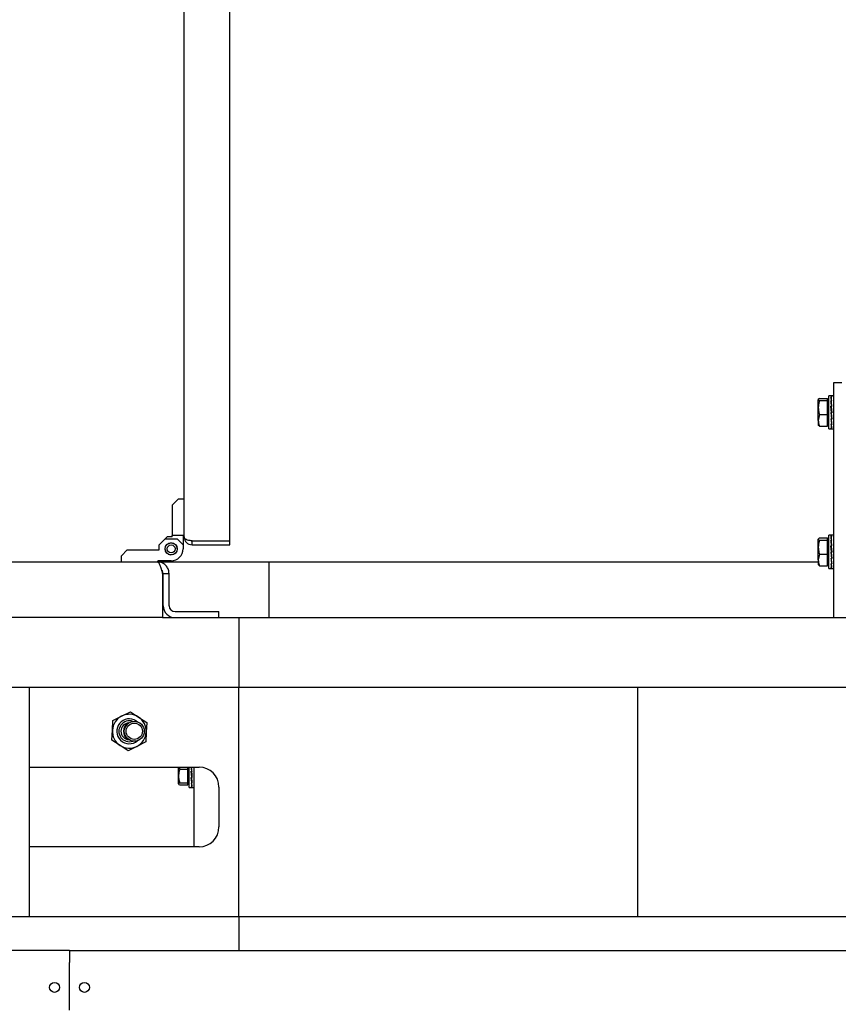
# Model space of a CAD drawing. Extents: x -72 to 51457, y 0 to 26838.
# Tile 135 of 203: x 9710 to 10121, y 9331 to 9825. Entities that reach past the tile are written whole.
import ezdxf
from ezdxf.enums import TextEntityAlignment as Align

# ---------------------------------------------------------------- set-up
doc = ezdxf.new("R2010")
doc.units = 0
doc.header["$LTSCALE"] = 12
for name, pattern in [('LDM', [0]), ('LEA', [0]), ('LFUN', [0]), ('SOLID_THIN', [0])]:
    doc.linetypes.add(name, pattern=pattern)
doc.layers.get('0').update_dxf_attribs({"linetype": 'CONTINUOUS'})
doc.layers.add('4', color=7, linetype='CONTINUOUS')
doc.styles.get("Standard").update_dxf_attribs({"font": 'medtext', "width": 0.75})
doc.styles.add('TDM', font='TXT', dxfattribs={"width": 0.675})
doc.dimstyles.new('MEDDIM1642', dxfattribs={"dimscale": 20, "dimtxt": 6, "dimasz": 3.5, "dimexe": 2.5, "dimexo": 2.5, "dimgap": 1.665, "dimtad": 1, "dimdec": 4, "dimrnd": 1, "dimzin": 12, "dimdsep": 46, "dimtxsty": 'Standard', "dimblk": 'MEDFUNV_7', "dimcen": 30, "dimclrd": 7, "dimclre": 7, "dimclrt": 7, "dimadec": 0, "dimazin": 0, "dimtfac": 0.7, "dimtdec": 4, "dimtmove": 0, "dimatfit": 3, "dimldrblk": 'MEDFUNV_7', "dimfxl": 0, "dimtolj": 1, "dimtzin": 0, "dimarcsym": 0})
doc.dimstyles.new('MEDDIM8157', dxfattribs={"dimscale": 20, "dimtxt": 6, "dimasz": 3.5, "dimexe": 2.5, "dimexo": 2.5, "dimgap": 1.665, "dimtad": 1, "dimdec": 4, "dimrnd": 1, "dimzin": 12, "dimdsep": 46, "dimtxsty": 'Standard', "dimblk": 'MEDFUNV_7', "dimcen": 30, "dimclrd": 7, "dimclre": 7, "dimclrt": 7, "dimadec": 0, "dimazin": 0, "dimtfac": 0.7, "dimtdec": 4, "dimtmove": 0, "dimatfit": 3, "dimldrblk": 'MEDFUNV_7', "dimfxl": 0, "dimtolj": 1, "dimtzin": 0, "dimarcsym": 0})

# ---------------------------------------------------------------- blocks, each defined once
blk = doc.blocks.new('MEDFUNV_6')
at = {"color": 0, "linetype": 'LFUN', "lineweight": -2}
for points in [[(1, 0.1333), (0, 0), (1, -0.1333), (1, 0.1333)], [(1, 0.1111), (0.1667, 0), (1, -0.1111)], [(1, 0.0889), (0.3333, 0), (1, -0.0889)], [(1, 0.0667), (0.5, 0), (1, -0.0667)], [(1, 0.0444), (0.6667, 0), (1, -0.0444)], [(1, 0.0222), (0.8333, 0), (1, -0.0222)]]:
    blk.add_lwpolyline(points, dxfattribs=at)
blk = doc.blocks.new('MEDFUNV_7')
at = {"color": 0, "linetype": 'LFUN', "lineweight": -2}
for points in [[(-1, 0.1333), (0, 0), (-1, -0.1333), (-1, 0.1333)], [(-1, 0.1111), (-0.1667, 0), (-1, -0.1111)], [(-1, 0.0889), (-0.3333, 0), (-1, -0.0889)], [(-1, 0.0667), (-0.5, 0), (-1, -0.0667)], [(-1, 0.0444), (-0.6667, 0), (-1, -0.0444)], [(-1, 0.0222), (-0.8333, 0), (-1, -0.0222)]]:
    blk.add_lwpolyline(points, dxfattribs=at)
blk = doc.blocks.new('MEDCLUMP_DIM_1643_')
at = {"layer": '4', "color": 7, "linetype": 'LEA', "lineweight": 25}
for p, q in [((5834.76, 9566.68), (5834.76, 10860.26)), ((10834.76, 9478.68), (10834.76, 10860.26))]:
    blk.add_line(p, q, dxfattribs=at)
at = {"layer": '4', "color": 7, "linetype": 'LDM', "lineweight": 25}
blk.add_line((5834.76, 10810.26), (10834.76, 10810.26), dxfattribs=at)
at = {"layer": '4', "color": 7, "linetype": 'LDM', "lineweight": 25, "xscale": 70, "yscale": 70, "zscale": 70}
for name, p in [('MEDFUNV_6', (5834.76, 10810.26)), ('MEDFUNV_7', (10834.76, 10810.26))]:
    blk.add_blockref(name, p, dxfattribs=at)
at = {"layer": '4', "color": 7, "lineweight": 25, "style": 'TDM', "width": 0.781579}
blk.add_text('5000', height=120, dxfattribs=at).set_placement((8186.26, 10810.26), align=Align.BOTTOM_LEFT)
blk = doc.blocks.new('*D70')
at = {"lineweight": 0}
blk.add_blockref('MEDCLUMP_DIM_1643_', (0, 0), dxfattribs=at)
blk = doc.blocks.new('MEDCLUMP_DIM_8158_')
at = {"layer": '4', "color": 7, "linetype": 'LEA', "lineweight": 25}
for p, q in [((5834.76, 10690.47), (5834.76, 11104.98)), ((11834.76, 9566.34), (11834.76, 11104.98))]:
    blk.add_line(p, q, dxfattribs=at)
at = {"layer": '4', "color": 7, "linetype": 'LDM', "lineweight": 25}
blk.add_line((5834.76, 11054.98), (11834.76, 11054.98), dxfattribs=at)
at = {"layer": '4', "color": 7, "linetype": 'LDM', "lineweight": 25, "xscale": 70, "yscale": 70, "zscale": 70}
for name, p in [('MEDFUNV_6', (5834.76, 11054.98)), ('MEDFUNV_7', (11834.76, 11054.98))]:
    blk.add_blockref(name, p, dxfattribs=at)
at = {"layer": '4', "color": 7, "lineweight": 25, "style": 'TDM'}
for s, width, p in [('( Option Aquaclean)', 0.748515, (8267.25, 11054.98)), ('6000', 0.781579, (7890.26, 11054.98))]:
    blk.add_text(s, height=120, dxfattribs=dict(at, width=width)).set_placement(p, align=Align.BOTTOM_LEFT)
blk = doc.blocks.new('*D16')
at = {"lineweight": 0}
blk.add_blockref('MEDCLUMP_DIM_8158_', (0, 0), dxfattribs=at)
blk = doc.blocks.new('Vela_Drauf')
at = {"color": 7, "linetype": 'SOLID_THIN', "lineweight": 25}
for p, q in [((10118.26, 9642.68), (10122.26, 9642.68)), ((10118.26, 9641.58), (10118.26, 9642.68)), ((10118.26, 9524.68), (10118.26, 9641.58)), ((10111.04, 9634.67), (10110.46, 9634.11)), ((10110.46, 9630.05), (10110.46, 9634.11)), ((10111.04, 9634.67), (10115.16, 9634.67)), ((10111.04, 9633.55), (10115.16, 9633.55)), ((10115.16, 9633.55), (10115.16, 9634.67)), ((10115.16, 9626.56), (10115.16, 9633.55)), ((10115.76, 9633.5), (10115.16, 9633.5)), ((10117.09, 9635.98), (10115.76, 9635.98)), ((10115.76, 9619.38), (10115.76, 9635.98)), ((10116.82, 9635.98), (10117.01, 9635.98)), ((10116.82, 9635.29), (10117.01, 9635.29)), ((10116.82, 9633.44), (10117.01, 9633.44)), ((10116.91, 9633.09), (10116.86, 9633.09)), ((10116.92, 9634.83), (10116.9, 9634.83)), ((10117.19, 9635.98), (10116.91, 9635.98)), ((10116.91, 9635.98), (10116.91, 9635.89)), ((10117.19, 9635.25), (10116.91, 9635.25)), ((10116.91, 9635.25), (10116.92, 9634.78)), ((10117.19, 9633.37), (10116.91, 9633.37)), ((10116.91, 9633.37), (10116.92, 9633.02)), ((10117.13, 9633.37), (10116.92, 9634.78)), ((10116.92, 9633.02), (10117.16, 9630.63)), ((10117.01, 9635.98), (10117.1, 9635.98)), ((10117.01, 9635.98), (10117.01, 9635.98)), ((10117.01, 9635.29), (10117.1, 9635.29)), ((10117.01, 9635.29), (10117.01, 9635.25)), ((10117.01, 9633.44), (10117.1, 9633.44)), ((10117.01, 9633.37), (10117.01, 9633.44)), ((10117.1, 9635.98), (10117.1, 9635.98)), ((10117.1, 9635.29), (10117.1, 9635.25)), ((10117.1, 9633.37), (10117.1, 9633.44)), ((10118.26, 9635.98), (10117.17, 9635.98)), ((10110.46, 9623.63), (10110.46, 9630.05)), ((10116.82, 9630.71), (10117.01, 9630.71)), ((10116.91, 9630.53), (10116.83, 9630.53)), ((10117.19, 9630.63), (10116.91, 9630.63)), ((10116.91, 9630.63), (10116.92, 9630.44)), ((10116.92, 9630.44), (10117.18, 9627.45)), ((10117.01, 9630.71), (10117.1, 9630.71)), ((10117.01, 9630.63), (10117.01, 9630.71)), ((10117.1, 9630.71), (10117.1, 9630.63)), ((10111.04, 9626.56), (10110.46, 9623.63)), ((10110.46, 9623.63), (10110.46, 9621.18)), ((10111.04, 9626.56), (10115.16, 9626.56)), ((10115.16, 9620.69), (10115.16, 9626.56)), ((10116.82, 9627.52), (10117.01, 9627.52)), ((10116.82, 9624.36), (10117.01, 9624.36)), ((10116.83, 9627.52), (10117.09, 9624.57)), ((10116.85, 9624.36), (10117.09, 9622.09)), ((10116.91, 9627.44), (10116.92, 9627.45)), ((10117.19, 9627.44), (10116.91, 9627.44)), ((10116.91, 9624.28), (10116.91, 9624.36)), ((10117.19, 9624.28), (10116.91, 9624.28)), ((10117.01, 9627.45), (10116.92, 9627.45)), ((10117.01, 9627.53), (10117.1, 9627.53)), ((10117.01, 9627.45), (10117.01, 9627.53)), ((10117.01, 9627.45), (10117.18, 9627.45)), ((10117.01, 9624.36), (10117.1, 9624.36)), ((10117.1, 9624.36), (10117.09, 9624.57)), ((10117.09, 9624.49), (10117.17, 9624.49)), ((10117.19, 9627.44), (10117.18, 9627.45)), ((10111.04, 9620.69), (10110.46, 9621.26)), ((10111.04, 9620.69), (10115.16, 9620.69)), ((10115.16, 9621.87), (10115.76, 9621.87)), ((10115.76, 9619.38), (10117.09, 9619.38)), ((10116.82, 9621.7), (10117.01, 9621.7)), ((10116.82, 9619.96), (10117.01, 9619.96)), ((10116.88, 9621.7), (10116.96, 9621.27)), ((10116.91, 9621.64), (10116.91, 9621.7)), ((10117.19, 9621.64), (10116.91, 9621.64)), ((10116.91, 9619.92), (10116.91, 9619.96)), ((10117.19, 9619.92), (10116.91, 9619.92)), ((10117.01, 9621.7), (10117.1, 9621.7)), ((10117.01, 9619.96), (10117.1, 9619.96)), ((10117.1, 9621.7), (10117.09, 9622.09)), ((10117.09, 9622.02), (10117.15, 9622.02)), ((10117.1, 9619.96), (10117.09, 9620.4)), ((10117.1, 9619.38), (10117.1, 9619.42)), ((10117.15, 9619.39), (10117.1, 9619.39)), ((10117.17, 9619.38), (10118.26, 9619.38)), ((10111.04, 9564.67), (10110.46, 9564.11)), ((10110.46, 9560.05), (10110.46, 9564.11)), ((10111.04, 9564.67), (10115.16, 9564.67)), ((10115.16, 9563.55), (10115.16, 9564.67)), ((10117.09, 9565.98), (10115.76, 9565.98)), ((10115.76, 9549.38), (10115.76, 9565.98)), ((10116.82, 9565.98), (10117.01, 9565.98)), ((10116.82, 9565.29), (10117.01, 9565.29)), ((10116.92, 9564.83), (10116.9, 9564.83)), ((10117.19, 9565.98), (10116.91, 9565.98)), ((10116.91, 9565.98), (10116.91, 9565.89)), ((10117.19, 9565.25), (10116.91, 9565.25)), ((10116.91, 9565.25), (10116.92, 9564.78)), ((10117.13, 9563.37), (10116.92, 9564.78)), ((10117.01, 9565.98), (10117.1, 9565.98)), ((10117.01, 9565.98), (10117.01, 9565.98)), ((10117.01, 9565.29), (10117.1, 9565.29)), ((10117.01, 9565.29), (10117.01, 9565.25)), ((10117.1, 9565.98), (10117.1, 9565.98)), ((10117.1, 9565.29), (10117.1, 9565.25)), ((10118.26, 9565.98), (10117.17, 9565.98)), ((10110.46, 9553.63), (10110.46, 9560.05)), ((10111.04, 9563.55), (10115.16, 9563.55)), ((10115.16, 9556.56), (10115.16, 9563.55)), ((10115.76, 9563.5), (10115.16, 9563.5)), ((10116.82, 9563.44), (10117.01, 9563.44)), ((10116.82, 9560.71), (10117.01, 9560.71)), ((10116.91, 9560.53), (10116.83, 9560.53)), ((10116.91, 9563.09), (10116.86, 9563.09)), ((10117.19, 9563.37), (10116.91, 9563.37)), ((10116.91, 9563.37), (10116.92, 9563.02)), ((10117.19, 9560.63), (10116.91, 9560.63)), ((10116.91, 9560.63), (10116.92, 9560.44)), ((10116.92, 9563.02), (10117.16, 9560.63)), ((10116.92, 9560.44), (10117.18, 9557.45)), ((10117.01, 9563.44), (10117.1, 9563.44)), ((10117.01, 9563.37), (10117.01, 9563.44)), ((10117.01, 9560.71), (10117.1, 9560.71)), ((10117.01, 9560.63), (10117.01, 9560.71)), ((10117.1, 9563.37), (10117.1, 9563.44)), ((10117.1, 9560.71), (10117.1, 9560.63)), ((10111.04, 9556.56), (10110.46, 9553.63)), ((10111.04, 9556.56), (10115.16, 9556.56)), ((10115.16, 9550.69), (10115.16, 9556.56)), ((10116.82, 9557.52), (10117.01, 9557.52)), ((10116.82, 9554.36), (10117.01, 9554.36)), ((10116.83, 9557.52), (10117.09, 9554.57)), ((10116.85, 9554.36), (10117.09, 9552.09)), ((10116.91, 9557.44), (10116.92, 9557.45)), ((10117.19, 9557.44), (10116.91, 9557.44)), ((10116.91, 9554.28), (10116.91, 9554.36)), ((10117.19, 9554.28), (10116.91, 9554.28)), ((10117.01, 9557.45), (10116.92, 9557.45)), ((10117.01, 9557.53), (10117.1, 9557.53)), ((10117.01, 9557.45), (10117.01, 9557.53)), ((10117.01, 9557.45), (10117.18, 9557.45)), ((10117.01, 9554.36), (10117.1, 9554.36)), ((10117.1, 9554.36), (10117.09, 9554.57)), ((10117.09, 9554.49), (10117.17, 9554.49)), ((10117.19, 9557.44), (10117.18, 9557.45)), ((9690.76, 9552.68), (9778.76, 9552.68)), ((9778.76, 9552.68), (9834.76, 9552.68)), ((9834.76, 9552.68), (9834.76, 9545.78)), ((9834.76, 9552.68), (10110.46, 9552.68)), ((10110.46, 9553.63), (10110.46, 9551.18)), ((10111.04, 9550.69), (10110.46, 9551.26)), ((10111.04, 9550.69), (10115.16, 9550.69)), ((10115.16, 9551.87), (10115.76, 9551.87)), ((10115.76, 9549.38), (10117.09, 9549.38)), ((10116.82, 9551.7), (10117.01, 9551.7)), ((10116.82, 9549.96), (10117.01, 9549.96)), ((10116.88, 9551.7), (10116.96, 9551.27)), ((10116.91, 9551.64), (10116.91, 9551.7)), ((10117.19, 9551.64), (10116.91, 9551.64)), ((10116.91, 9549.92), (10116.91, 9549.96)), ((10117.19, 9549.92), (10116.91, 9549.92)), ((10117.01, 9551.7), (10117.1, 9551.7)), ((10117.01, 9549.96), (10117.1, 9549.96)), ((10117.1, 9551.7), (10117.09, 9552.09)), ((10117.09, 9552.02), (10117.15, 9552.02)), ((10117.1, 9549.96), (10117.09, 9550.4)), ((10117.1, 9549.38), (10117.1, 9549.42)), ((10117.15, 9549.39), (10117.1, 9549.39)), ((10117.17, 9549.38), (10118.26, 9549.38)), ((9781.46, 9546.68), (9781.46, 9524.68)), ((9781.76, 9530.68), (9781.76, 9546.68)), ((9784.76, 9546.68), (9781.76, 9546.68)), ((9784.76, 9530.68), (9784.76, 9546.68)), ((9834.76, 9545.78), (9834.76, 9524.68)), ((9781.46, 9524.68), (9688.06, 9524.68)), ((9781.46, 9524.68), (9787.76, 9524.68)), ((9787.76, 9527.68), (9809.76, 9527.68)), ((9787.76, 9524.68), (9809.76, 9524.68)), ((9809.76, 9524.68), (9809.76, 9527.68)), ((9809.76, 9524.68), (9819.76, 9524.68)), ((9819.76, 9524.68), (9819.76, 9518.68)), ((9819.76, 9524.68), (10709.76, 9524.68)), ((9819.76, 9518.68), (9819.76, 9489.68)), ((9819.76, 9489.68), (8769.76, 9489.68)), ((9714.76, 9374.68), (9714.76, 9489.68)), ((9819.76, 9374.68), (9819.76, 9489.68)), ((10771.76, 9489.68), (9819.76, 9489.68)), ((10019.76, 9489.68), (10019.76, 9374.68)), ((9756.54, 9473.05), (9760.92, 9475.27)), ((9760.92, 9475.27), (9765.3, 9477.48)), ((9765.3, 9477.48), (9769.41, 9474.8)), ((9769.41, 9474.8), (9773.52, 9472.11)), ((9756.27, 9468.15), (9756.54, 9473.05)), ((9768.18, 9472.91), (9768.82, 9472.43)), ((9773.52, 9472.11), (9773.24, 9467.21)), ((9756, 9463.25), (9756.27, 9468.15)), ((9773.24, 9467.21), (9772.97, 9462.31)), ((9760.11, 9460.57), (9756, 9463.25)), ((9764.21, 9457.88), (9760.11, 9460.57)), ((9768.59, 9460.1), (9764.21, 9457.88)), ((9772.97, 9462.31), (9768.59, 9460.1)), ((9714.76, 9449.68), (9799.76, 9449.68)), ((9789.46, 9445.2), (9789.46, 9449.68)), ((9789.46, 9441.24), (9789.46, 9445.2)), ((9789.83, 9449.68), (9790.04, 9448.67)), ((9790.04, 9448.67), (9794.16, 9448.67)), ((9794.16, 9448.67), (9794.16, 9449.68)), ((9794.16, 9441.73), (9794.16, 9448.67)), ((9794.76, 9439.38), (9794.76, 9449.68)), ((9795.82, 9447.65), (9796.11, 9447.65)), ((9796.1, 9444.68), (9795.83, 9447.65)), ((9795.92, 9447.57), (9796.01, 9447.57)), ((9795.92, 9447.56), (9795.92, 9447.57)), ((9796.01, 9447.56), (9795.92, 9447.56)), ((9796.19, 9447.57), (9796, 9449.68)), ((9796.01, 9447.65), (9796.01, 9447.57)), ((9796.01, 9447.57), (9796.19, 9447.57)), ((9796.01, 9447.57), (9796.01, 9447.56)), ((9796.2, 9447.56), (9796.01, 9447.56)), ((9796.19, 9447.57), (9796.2, 9447.56)), ((9797.26, 9409.68), (9797.26, 9449.68)), ((9790.04, 9441.73), (9789.46, 9441.24)), ((9790.04, 9441.73), (9794.16, 9441.73)), ((9790.04, 9440.75), (9794.16, 9440.75)), ((9794.16, 9441.87), (9794.76, 9441.87)), ((9794.16, 9440.75), (9794.16, 9441.73)), ((9795.82, 9444.48), (9796.11, 9444.48)), ((9795.82, 9441.79), (9796.11, 9441.79)), ((9796.1, 9442.16), (9795.85, 9444.48)), ((9795.89, 9441.79), (9795.99, 9441.2)), ((9795.92, 9444.4), (9795.92, 9444.48)), ((9796.01, 9444.4), (9795.92, 9444.4)), ((9795.92, 9441.79), (9795.92, 9441.73)), ((9796.01, 9441.73), (9795.92, 9441.73)), ((9796.01, 9444.48), (9796.01, 9444.4)), ((9796.2, 9444.4), (9796.01, 9444.4)), ((9796.01, 9441.79), (9796.01, 9441.73)), ((9796.2, 9441.73), (9796.01, 9441.73)), ((9796.11, 9444.48), (9796.1, 9444.68)), ((9796.1, 9444.6), (9796.18, 9444.6)), ((9796.11, 9441.79), (9796.1, 9442.16)), ((9796.1, 9442.09), (9796.16, 9442.09)), ((9796.11, 9440), (9796.1, 9440.47)), ((9796.1, 9440.44), (9796.1, 9440.44)), ((9794.76, 9439.38), (9796.1, 9439.38)), ((9795.82, 9440), (9796.11, 9440)), ((9795.92, 9439.97), (9795.92, 9440)), ((9796.01, 9439.97), (9795.92, 9439.97)), ((9796.01, 9439.97), (9796.01, 9440)), ((9796.2, 9439.97), (9796.01, 9439.97)), ((9796.11, 9439.38), (9796.11, 9439.44)), ((9796.18, 9439.38), (9796.11, 9439.38)), ((9796.19, 9439.38), (9797.26, 9439.38)), ((9809.76, 9439.68), (9809.76, 9419.68)), ((9799.76, 9409.68), (9714.76, 9409.68)), ((8769.76, 9374.68), (9819.76, 9374.68)), ((9819.76, 9374.68), (9819.76, 9357.68)), ((9819.76, 9374.68), (10656.76, 9374.68)), ((9734.76, 9357.68), (8684.76, 9357.68)), ((9734.76, 9357.68), (9734.76, 9351.68)), ((9734.76, 9357.68), (10639.76, 9357.68)), ((9734.76, 9333.68), (9734.76, 9351.68)), ((9734.76, 9327.68), (9734.76, 9333.68))]:
    blk.add_line(p, q, dxfattribs=at)
for points in [[(10117.19, 9635.98), (10117.18, 9635.98), (10117.17, 9635.98)], [(10117.1, 9627.53), (10116.96, 9629.15), (10116.82, 9630.71)], [(10117.19, 9627.44), (10117.05, 9629.06), (10116.91, 9630.63)], [(10116.82, 9627.52), (10116.96, 9625.91), (10117.1, 9624.36)], [(10116.91, 9627.44), (10117.05, 9625.82), (10117.19, 9624.28)], [(10117.19, 9565.98), (10117.18, 9565.98), (10117.17, 9565.98)], [(10117.1, 9557.53), (10116.96, 9559.15), (10116.82, 9560.71)], [(10117.19, 9557.44), (10117.05, 9559.06), (10116.91, 9560.63)], [(10116.82, 9557.52), (10116.96, 9555.91), (10117.1, 9554.36)], [(10116.91, 9557.44), (10117.05, 9555.82), (10117.19, 9554.28)], [(9795.82, 9447.65), (9795.97, 9446.03), (9796.11, 9444.48)], [(9795.92, 9447.56), (9796.06, 9445.95), (9796.2, 9444.4)], [(9796.11, 9447.65), (9796.02, 9448.68), (9795.93, 9449.68)], [(9796.2, 9447.56), (9796.11, 9448.63), (9796.01, 9449.68)]]:
    blk.add_lwpolyline(points, dxfattribs=at)
for centre, radius in [((9767.26, 9467.68), 5), ((9767.26, 9467.68), 4.08), ((9727.26, 9339.18), 2.5), ((9742.26, 9339.18), 2.5)]:
    blk.add_circle(centre, radius, dxfattribs=at)
for centre, radius, start, end in [((9787.76, 9530.68), 6, 180, 270), ((9787.76, 9530.68), 3, 180, 270), ((9764.76, 9467.68), 8.5, 116.8281, 176.8281), ((9764.76, 9467.68), 8.5, 56.8281, 116.8281), ((9764.76, 9467.68), 8.5, 356.8281, 56.8281), ((9764.76, 9467.68), 6.25, 56.8281, 310.5419), ((9764.76, 9467.68), 5.25, 70.3849, 289.6151), ((9764.76, 9467.68), 4.19, 93.3165, 266.6835), ((9767.26, 9467.68), 5.35, 130.3901, 229.6099), ((9764.76, 9467.68), 8.5, 176.8281, 236.8281), ((9764.76, 9467.68), 8.5, 296.8281, 356.8281), ((9764.76, 9467.68), 8.5, 236.8281, 296.8281), ((9799.76, 9439.68), 10, 0, 90), ((9799.76, 9419.68), 10, 270, 0)]:
    blk.add_arc(centre, radius, start, end, dxfattribs=at)
for points in [[(10110.46, 9634.11), (10110.46, 9633.95), (10110.58, 9633.83), (10111.04, 9633.55)], [(10117.1, 9635.29), (10117.01, 9635.73), (10116.91, 9635.96), (10116.82, 9635.98)], [(10117.1, 9633.44), (10117, 9634.25), (10116.91, 9634.84), (10116.82, 9635.29)], [(10117.1, 9630.71), (10117, 9631.74), (10116.91, 9632.64), (10116.82, 9633.44)], [(10117.19, 9635.25), (10117.1, 9635.7), (10117, 9635.95), (10116.91, 9635.98)], [(10117.19, 9633.37), (10117.09, 9634.19), (10117, 9634.79), (10116.91, 9635.25)], [(10117.19, 9630.63), (10117.1, 9631.66), (10117, 9632.57), (10116.91, 9633.37)], [(10110.46, 9623.63), (10110.46, 9622.78), (10110.58, 9622.18), (10111.04, 9620.69)], [(10116.82, 9624.36), (10116.91, 9623.35), (10117, 9622.47), (10117.1, 9621.7)], [(10116.91, 9624.28), (10117, 9623.27), (10117.1, 9622.4), (10117.19, 9621.64)], [(10116.82, 9621.7), (10116.91, 9620.92), (10117, 9620.37), (10117.1, 9619.96)], [(10116.82, 9619.96), (10116.91, 9619.56), (10117.01, 9619.36), (10117.1, 9619.38)], [(10116.91, 9621.64), (10117, 9620.87), (10117.09, 9620.32), (10117.19, 9619.92)], [(10116.91, 9619.92), (10116.99, 9619.57), (10117.08, 9619.38), (10117.17, 9619.38)], [(10110.46, 9564.11), (10110.46, 9563.95), (10110.58, 9563.83), (10111.04, 9563.55)], [(10117.1, 9565.29), (10117.01, 9565.73), (10116.91, 9565.96), (10116.82, 9565.98)], [(10117.1, 9563.44), (10117, 9564.25), (10116.91, 9564.84), (10116.82, 9565.29)], [(10117.19, 9565.25), (10117.1, 9565.7), (10117, 9565.95), (10116.91, 9565.98)], [(10117.19, 9563.37), (10117.09, 9564.19), (10117, 9564.79), (10116.91, 9565.25)], [(10117.1, 9560.71), (10117, 9561.74), (10116.91, 9562.64), (10116.82, 9563.44)], [(10117.19, 9560.63), (10117.1, 9561.66), (10117, 9562.57), (10116.91, 9563.37)], [(10116.82, 9554.36), (10116.91, 9553.35), (10117, 9552.47), (10117.1, 9551.7)], [(10116.91, 9554.28), (10117, 9553.27), (10117.1, 9552.4), (10117.19, 9551.64)], [(10110.46, 9553.63), (10110.46, 9552.78), (10110.58, 9552.18), (10111.04, 9550.69)], [(10116.82, 9551.7), (10116.91, 9550.92), (10117, 9550.37), (10117.1, 9549.96)], [(10116.82, 9549.96), (10116.91, 9549.56), (10117.01, 9549.36), (10117.1, 9549.38)], [(10116.91, 9551.64), (10117, 9550.87), (10117.09, 9550.32), (10117.19, 9549.92)], [(10116.91, 9549.92), (10116.99, 9549.57), (10117.08, 9549.38), (10117.17, 9549.38)], [(9790.04, 9448.67), (9789.94, 9448.33), (9789.79, 9447.81), (9789.65, 9447.15), (9789.56, 9446.41), (9789.49, 9445.69), (9789.46, 9445.2)], [(9789.46, 9445.2), (9789.47, 9444.85), (9789.49, 9444.3), (9789.58, 9443.64), (9789.73, 9442.91), (9789.91, 9442.21), (9790.04, 9441.73)], [(9789.46, 9441.24), (9789.46, 9441.1), (9789.58, 9441), (9790.04, 9440.75)], [(9795.82, 9444.48), (9795.92, 9443.46), (9796.01, 9442.57), (9796.11, 9441.79)], [(9795.82, 9441.79), (9795.92, 9441), (9796.01, 9440.43), (9796.11, 9440)], [(9795.92, 9444.4), (9796.01, 9443.38), (9796.1, 9442.5), (9796.2, 9441.73)], [(9795.92, 9441.73), (9796.01, 9440.95), (9796.1, 9440.39), (9796.2, 9439.97)], [(9795.82, 9440), (9795.92, 9439.59), (9796.01, 9439.38), (9796.11, 9439.38)], [(9795.92, 9439.97), (9796.01, 9439.57), (9796.11, 9439.37), (9796.2, 9439.38)]]:
    blk.add_open_spline(points, degree=3, dxfattribs=at)
for points, knots in [([(10111.04, 9633.55), (10110.77, 9632.57), (10110.67, 9632.13), (10110.59, 9631.64), (10110.5, 9631.14), (10110.48, 9630.83), (10110.46, 9630.05)], [0, 0, 0, 0, 1, 1, 1, 2, 2, 2, 2]), ([(10110.46, 9630.05), (10110.53, 9629.05), (10110.58, 9628.6), (10110.66, 9628.1), (10110.74, 9627.6), (10110.82, 9627.3), (10111.04, 9626.56)], [0, 0, 0, 0, 1, 1, 1, 2, 2, 2, 2]), ([(10111.04, 9563.55), (10110.77, 9562.57), (10110.67, 9562.13), (10110.59, 9561.64), (10110.5, 9561.14), (10110.48, 9560.83), (10110.46, 9560.05)], [0, 0, 0, 0, 1, 1, 1, 2, 2, 2, 2]), ([(10110.46, 9560.05), (10110.53, 9559.05), (10110.58, 9558.6), (10110.66, 9558.1), (10110.74, 9557.6), (10110.82, 9557.3), (10111.04, 9556.56)], [0, 0, 0, 0, 1, 1, 1, 2, 2, 2, 2]), ([(9778.76, 9552.68), (9779.31, 9552.49), (9779.54, 9552.22), (9779.95, 9551.3), (9780.06, 9551.06), (9780.26, 9550.57), (9780.56, 9549.7), (9780.92, 9548.52), (9781.25, 9547.39), (9781.46, 9546.68)], [0, 0, 0, 0, 1, 1, 1, 2, 3, 4, 5, 5, 5, 5]), ([(9784.76, 9546.68), (9784.69, 9547.27), (9784.54, 9548.22), (9784.23, 9549.24), (9783.77, 9550.08), (9783.3, 9550.63), (9783, 9550.93), (9782.7, 9551.23), (9782.15, 9551.7), (9781.31, 9552.16), (9780.29, 9552.47), (9779.34, 9552.62), (9778.76, 9552.68)], [0, 0, 0, 0, 1, 2, 3, 4, 4, 4, 5, 6, 7, 8, 8, 8, 8]), ([(9781.76, 9546.68), (9781.66, 9547.42), (9781.58, 9547.75), (9781.42, 9548.1), (9781.27, 9548.44), (9781.08, 9548.67), (9780.81, 9548.85)], [0, 0, 0, 0, 1, 1, 1, 2, 2, 2, 2])]:
    blk.add_open_spline(points, degree=3, knots=knots, dxfattribs=at)
blk = doc.blocks.new('Türen_Drauf')
at = {"color": 7, "linetype": 'SOLID_THIN', "lineweight": 25}
for p, q in [((9792.26, 9565.18), (9792.26, 10024.18)), ((9815.26, 9563.25), (9815.26, 10026.11)), ((10118.26, 9642.68), (10122.26, 9642.68)), ((10118.26, 9641.58), (10118.26, 9642.68)), ((10118.26, 9524.68), (10118.26, 9641.58)), ((10111.04, 9634.67), (10110.46, 9634.11)), ((10110.46, 9630.05), (10110.46, 9634.11)), ((10111.04, 9634.67), (10115.16, 9634.67)), ((10111.04, 9633.55), (10115.16, 9633.55)), ((10115.16, 9633.55), (10115.16, 9634.67)), ((10115.16, 9626.56), (10115.16, 9633.55)), ((10115.76, 9633.5), (10115.16, 9633.5)), ((10117.09, 9635.98), (10115.76, 9635.98)), ((10115.76, 9619.38), (10115.76, 9635.98)), ((10116.82, 9635.98), (10117.01, 9635.98)), ((10116.82, 9635.29), (10117.01, 9635.29)), ((10116.82, 9633.44), (10117.01, 9633.44)), ((10116.91, 9633.09), (10116.86, 9633.09)), ((10116.92, 9634.83), (10116.9, 9634.83)), ((10117.19, 9635.98), (10116.91, 9635.98)), ((10116.91, 9635.98), (10116.91, 9635.89)), ((10117.19, 9635.25), (10116.91, 9635.25)), ((10116.91, 9635.25), (10116.92, 9634.78)), ((10117.19, 9633.37), (10116.91, 9633.37)), ((10116.91, 9633.37), (10116.92, 9633.02)), ((10117.13, 9633.37), (10116.92, 9634.78)), ((10116.92, 9633.02), (10117.16, 9630.63)), ((10117.01, 9635.98), (10117.1, 9635.98)), ((10117.01, 9635.98), (10117.01, 9635.98)), ((10117.01, 9635.29), (10117.1, 9635.29)), ((10117.01, 9635.29), (10117.01, 9635.25)), ((10117.01, 9633.44), (10117.1, 9633.44)), ((10117.01, 9633.37), (10117.01, 9633.44)), ((10117.1, 9635.98), (10117.1, 9635.98)), ((10117.1, 9635.29), (10117.1, 9635.25)), ((10117.1, 9633.37), (10117.1, 9633.44)), ((10118.26, 9635.98), (10117.17, 9635.98)), ((10110.46, 9623.63), (10110.46, 9630.05)), ((10116.82, 9630.71), (10117.01, 9630.71)), ((10116.91, 9630.53), (10116.83, 9630.53)), ((10117.19, 9630.63), (10116.91, 9630.63)), ((10116.91, 9630.63), (10116.92, 9630.44)), ((10116.92, 9630.44), (10117.18, 9627.45)), ((10117.01, 9630.71), (10117.1, 9630.71)), ((10117.01, 9630.63), (10117.01, 9630.71)), ((10117.1, 9630.71), (10117.1, 9630.63)), ((10111.04, 9626.56), (10110.46, 9623.63)), ((10110.46, 9623.63), (10110.46, 9621.18)), ((10111.04, 9626.56), (10115.16, 9626.56)), ((10115.16, 9620.69), (10115.16, 9626.56)), ((10116.82, 9627.52), (10117.01, 9627.52)), ((10116.82, 9624.36), (10117.01, 9624.36)), ((10116.83, 9627.52), (10117.09, 9624.57)), ((10116.85, 9624.36), (10117.09, 9622.09)), ((10116.91, 9627.44), (10116.92, 9627.45)), ((10117.19, 9627.44), (10116.91, 9627.44)), ((10116.91, 9624.28), (10116.91, 9624.36)), ((10117.19, 9624.28), (10116.91, 9624.28)), ((10117.01, 9627.45), (10116.92, 9627.45)), ((10117.01, 9627.53), (10117.1, 9627.53)), ((10117.01, 9627.45), (10117.01, 9627.53)), ((10117.01, 9627.45), (10117.18, 9627.45)), ((10117.01, 9624.36), (10117.1, 9624.36)), ((10117.1, 9624.36), (10117.09, 9624.57)), ((10117.09, 9624.49), (10117.17, 9624.49)), ((10117.19, 9627.44), (10117.18, 9627.45)), ((10111.04, 9620.69), (10110.46, 9621.26)), ((10111.04, 9620.69), (10115.16, 9620.69)), ((10115.16, 9621.87), (10115.76, 9621.87)), ((10115.76, 9619.38), (10117.09, 9619.38)), ((10116.82, 9621.7), (10117.01, 9621.7)), ((10116.82, 9619.96), (10117.01, 9619.96)), ((10116.88, 9621.7), (10116.96, 9621.27)), ((10116.91, 9621.64), (10116.91, 9621.7)), ((10117.19, 9621.64), (10116.91, 9621.64)), ((10116.91, 9619.92), (10116.91, 9619.96)), ((10117.19, 9619.92), (10116.91, 9619.92)), ((10117.01, 9621.7), (10117.1, 9621.7)), ((10117.01, 9619.96), (10117.1, 9619.96)), ((10117.1, 9621.7), (10117.09, 9622.09)), ((10117.09, 9622.02), (10117.15, 9622.02)), ((10117.1, 9619.96), (10117.09, 9620.4)), ((10117.1, 9619.38), (10117.1, 9619.42)), ((10117.15, 9619.39), (10117.1, 9619.39)), ((10117.17, 9619.38), (10118.26, 9619.38)), ((9789.26, 9584.18), (9786.26, 9581.18)), ((9792.26, 9584.18), (9789.26, 9584.18)), ((9786.26, 9581.18), (9786.26, 9565.88)), ((9779.76, 9561.18), (9782.76, 9564.18)), ((9783.76, 9565.18), (9782.76, 9564.18)), ((9782.76, 9564.18), (9788.76, 9564.18)), ((9786.26, 9565.18), (9783.76, 9565.18)), ((9792.26, 9565.88), (9786.26, 9565.88)), ((9786.26, 9565.18), (9786.26, 9565.88)), ((9788.76, 9564.18), (9791.76, 9561.18)), ((9791.76, 9565.88), (9791.76, 9561.18)), ((10111.04, 9564.67), (10110.46, 9564.11)), ((10110.46, 9560.05), (10110.46, 9564.11)), ((10111.04, 9564.67), (10115.16, 9564.67)), ((10115.16, 9563.55), (10115.16, 9564.67)), ((10117.09, 9565.98), (10115.76, 9565.98)), ((10115.76, 9549.38), (10115.76, 9565.98)), ((10116.82, 9565.98), (10117.01, 9565.98)), ((10116.82, 9565.29), (10117.01, 9565.29)), ((10116.92, 9564.83), (10116.9, 9564.83)), ((10117.19, 9565.98), (10116.91, 9565.98)), ((10116.91, 9565.98), (10116.91, 9565.89)), ((10117.19, 9565.25), (10116.91, 9565.25)), ((10116.91, 9565.25), (10116.92, 9564.78)), ((10117.13, 9563.37), (10116.92, 9564.78)), ((10117.01, 9565.98), (10117.1, 9565.98)), ((10117.01, 9565.98), (10117.01, 9565.98)), ((10117.01, 9565.29), (10117.1, 9565.29)), ((10117.01, 9565.29), (10117.01, 9565.25)), ((10117.1, 9565.98), (10117.1, 9565.98)), ((10117.1, 9565.29), (10117.1, 9565.25)), ((10118.26, 9565.98), (10117.17, 9565.98)), ((9779.76, 9558.68), (9779.76, 9561.18)), ((9782.76, 9559.31), (9782.71, 9559.36)), ((9782.71, 9559.26), (9782.76, 9559.31)), ((9782.71, 9559.11), (9782.76, 9559.06)), ((9782.76, 9559.06), (9782.71, 9559.01)), ((9782.73, 9559.53), (9782.78, 9559.57)), ((9782.73, 9558.84), (9782.78, 9558.8)), ((9782.78, 9559.57), (9782.74, 9559.63)), ((9782.78, 9558.8), (9782.74, 9558.74)), ((9782.77, 9559.79), (9782.83, 9559.83)), ((9782.83, 9559.83), (9782.79, 9559.89)), ((9782.83, 9560.05), (9782.89, 9560.08)), ((9782.89, 9560.08), (9782.86, 9560.14)), ((9782.92, 9560.3), (9782.98, 9560.33)), ((9782.98, 9560.33), (9782.96, 9560.39)), ((9783.03, 9560.54), (9783.09, 9560.56)), ((9783.09, 9560.56), (9783.07, 9560.63)), ((9783.16, 9560.78), (9783.22, 9560.79)), ((9783.22, 9560.79), (9783.21, 9560.86)), ((9783.3, 9561), (9783.37, 9561.01)), ((9783.37, 9561.01), (9783.36, 9561.07)), ((9783.47, 9561.2), (9783.54, 9561.21)), ((9783.54, 9561.21), (9783.54, 9561.28)), ((9783.66, 9561.39), (9783.73, 9561.39)), ((9783.73, 9561.39), (9783.73, 9561.46)), ((9783.86, 9561.57), (9783.93, 9561.56)), ((9783.93, 9561.56), (9783.94, 9561.63)), ((9784.07, 9561.73), (9784.14, 9561.71)), ((9784.14, 9561.71), (9784.16, 9561.78)), ((9784.3, 9561.86), (9784.37, 9561.84)), ((9784.37, 9561.84), (9784.39, 9561.91)), ((9784.54, 9561.98), (9784.6, 9561.95)), ((9784.6, 9561.95), (9784.63, 9562.02)), ((9784.79, 9562.08), (9784.85, 9562.04)), ((9784.85, 9562.04), (9784.88, 9562.11)), ((9785.04, 9562.15), (9785.1, 9562.11)), ((9785.1, 9562.11), (9785.14, 9562.17)), ((9785.3, 9562.2), (9785.36, 9562.16)), ((9785.36, 9562.16), (9785.4, 9562.21)), ((9785.57, 9562.23), (9785.62, 9562.18)), ((9785.62, 9562.18), (9785.67, 9562.23)), ((9785.89, 9562.18), (9785.85, 9562.23)), ((9785.89, 9562.18), (9785.95, 9562.23)), ((9786.15, 9562.16), (9786.11, 9562.21)), ((9786.15, 9562.16), (9786.21, 9562.2)), ((9786.41, 9562.11), (9786.37, 9562.17)), ((9786.41, 9562.11), (9786.47, 9562.15)), ((9786.66, 9562.04), (9786.63, 9562.11)), ((9786.66, 9562.04), (9786.73, 9562.08)), ((9786.91, 9561.95), (9786.88, 9562.02)), ((9786.91, 9561.95), (9786.98, 9561.98)), ((9787.15, 9561.84), (9787.13, 9561.91)), ((9787.15, 9561.84), (9787.21, 9561.86)), ((9787.37, 9561.71), (9787.36, 9561.78)), ((9787.37, 9561.71), (9787.44, 9561.73)), ((9787.59, 9561.56), (9787.58, 9561.63)), ((9787.59, 9561.56), (9787.66, 9561.57)), ((9787.79, 9561.39), (9787.79, 9561.46)), ((9787.79, 9561.39), (9787.86, 9561.39)), ((9787.97, 9561.21), (9787.98, 9561.28)), ((9787.97, 9561.21), (9788.04, 9561.2)), ((9788.14, 9561.01), (9788.15, 9561.07)), ((9788.14, 9561.01), (9788.21, 9561)), ((9788.29, 9560.79), (9788.31, 9560.86)), ((9788.29, 9560.79), (9788.36, 9560.78)), ((9788.42, 9560.56), (9788.44, 9560.63)), ((9788.42, 9560.56), (9788.49, 9560.54)), ((9788.53, 9560.33), (9788.56, 9560.39)), ((9788.53, 9560.33), (9788.6, 9560.3)), ((9788.62, 9560.08), (9788.65, 9560.14)), ((9788.62, 9560.08), (9788.68, 9560.05)), ((9788.69, 9559.83), (9788.73, 9559.89)), ((9788.69, 9559.83), (9788.75, 9559.79)), ((9788.73, 9559.57), (9788.78, 9559.63)), ((9788.73, 9559.57), (9788.79, 9559.53)), ((9788.79, 9558.84), (9788.73, 9558.8)), ((9788.73, 9558.8), (9788.78, 9558.74)), ((9788.75, 9559.31), (9788.8, 9559.36)), ((9788.81, 9559.26), (9788.75, 9559.31)), ((9788.81, 9559.11), (9788.75, 9559.06)), ((9788.75, 9559.06), (9788.8, 9559.01)), ((9791.76, 9561.18), (9791.76, 9559.18)), ((9796.26, 9563.25), (9815.26, 9563.25)), ((9796.26, 9561.18), (9796.26, 9563.18)), ((9796.26, 9563.18), (9815.26, 9563.18)), ((9796.26, 9561.18), (9815.26, 9561.18)), ((9815.26, 9561.18), (9815.26, 9563.18)), ((10110.46, 9553.63), (10110.46, 9560.05)), ((10111.04, 9563.55), (10115.16, 9563.55)), ((10115.16, 9556.56), (10115.16, 9563.55)), ((10115.76, 9563.5), (10115.16, 9563.5)), ((10116.82, 9563.44), (10117.01, 9563.44)), ((10116.82, 9560.71), (10117.01, 9560.71)), ((10116.91, 9560.53), (10116.83, 9560.53)), ((10116.91, 9563.09), (10116.86, 9563.09)), ((10117.19, 9563.37), (10116.91, 9563.37)), ((10116.91, 9563.37), (10116.92, 9563.02)), ((10117.19, 9560.63), (10116.91, 9560.63)), ((10116.91, 9560.63), (10116.92, 9560.44)), ((10116.92, 9563.02), (10117.16, 9560.63)), ((10116.92, 9560.44), (10117.18, 9557.45)), ((10117.01, 9563.44), (10117.1, 9563.44)), ((10117.01, 9563.37), (10117.01, 9563.44)), ((10117.01, 9560.71), (10117.1, 9560.71)), ((10117.01, 9560.63), (10117.01, 9560.71)), ((10117.1, 9563.37), (10117.1, 9563.44)), ((10117.1, 9560.71), (10117.1, 9560.63)), ((9760.76, 9555.68), (9763.76, 9558.68)), ((9760.76, 9552.68), (9760.76, 9555.68)), ((9763.76, 9558.68), (9779.76, 9558.68)), ((9782.77, 9558.58), (9782.83, 9558.54)), ((9782.83, 9558.54), (9782.79, 9558.48)), ((9782.83, 9558.32), (9782.89, 9558.29)), ((9782.89, 9558.29), (9782.86, 9558.22)), ((9782.92, 9558.07), (9782.98, 9558.04)), ((9782.98, 9558.04), (9782.96, 9557.98)), ((9783.03, 9557.82), (9783.09, 9557.8)), ((9783.09, 9557.8), (9783.07, 9557.74)), ((9783.16, 9557.59), (9783.22, 9557.58)), ((9783.22, 9557.58), (9783.21, 9557.51)), ((9783.3, 9557.37), (9783.37, 9557.36)), ((9783.37, 9557.36), (9783.36, 9557.29)), ((9783.47, 9557.16), (9783.54, 9557.16)), ((9783.54, 9557.16), (9783.54, 9557.09)), ((9783.66, 9556.97), (9783.73, 9556.98)), ((9783.73, 9556.98), (9783.73, 9556.9)), ((9783.86, 9556.8), (9783.93, 9556.81)), ((9783.93, 9556.81), (9783.94, 9556.74)), ((9784.07, 9556.64), (9784.14, 9556.66)), ((9784.14, 9556.66), (9784.16, 9556.59)), ((9784.3, 9556.5), (9784.37, 9556.52)), ((9784.37, 9556.52), (9784.39, 9556.46)), ((9784.54, 9556.39), (9784.6, 9556.41)), ((9784.6, 9556.41), (9784.63, 9556.35)), ((9784.79, 9556.29), (9784.85, 9556.32)), ((9784.85, 9556.32), (9784.88, 9556.26)), ((9785.04, 9556.22), (9785.1, 9556.26)), ((9785.1, 9556.26), (9785.14, 9556.2)), ((9785.3, 9556.17), (9785.36, 9556.21)), ((9785.36, 9556.21), (9785.4, 9556.15)), ((9785.57, 9556.14), (9785.62, 9556.19)), ((9785.67, 9556.13), (9785.62, 9556.19)), ((9785.89, 9556.19), (9785.85, 9556.13)), ((9785.95, 9556.14), (9785.89, 9556.19)), ((9786.15, 9556.21), (9786.11, 9556.15)), ((9786.21, 9556.17), (9786.15, 9556.21)), ((9786.41, 9556.26), (9786.37, 9556.2)), ((9786.47, 9556.22), (9786.41, 9556.26)), ((9786.66, 9556.32), (9786.63, 9556.26)), ((9786.73, 9556.29), (9786.66, 9556.32)), ((9786.91, 9556.41), (9786.88, 9556.35)), ((9786.98, 9556.39), (9786.91, 9556.41)), ((9787.15, 9556.52), (9787.13, 9556.46)), ((9787.21, 9556.5), (9787.15, 9556.52)), ((9787.37, 9556.66), (9787.36, 9556.59)), ((9787.44, 9556.64), (9787.37, 9556.66)), ((9787.59, 9556.81), (9787.58, 9556.74)), ((9787.66, 9556.8), (9787.59, 9556.81)), ((9787.86, 9556.97), (9787.79, 9556.98)), ((9787.79, 9556.98), (9787.79, 9556.9)), ((9788.04, 9557.16), (9787.97, 9557.16)), ((9787.97, 9557.16), (9787.98, 9557.09)), ((9788.21, 9557.37), (9788.14, 9557.36)), ((9788.14, 9557.36), (9788.15, 9557.29)), ((9788.36, 9557.59), (9788.29, 9557.58)), ((9788.29, 9557.58), (9788.31, 9557.51)), ((9788.49, 9557.82), (9788.42, 9557.8)), ((9788.42, 9557.8), (9788.44, 9557.74)), ((9788.6, 9558.07), (9788.53, 9558.04)), ((9788.53, 9558.04), (9788.56, 9557.98)), ((9788.68, 9558.32), (9788.62, 9558.29)), ((9788.62, 9558.29), (9788.65, 9558.22)), ((9788.75, 9558.58), (9788.69, 9558.54)), ((9788.69, 9558.54), (9788.73, 9558.48)), ((10111.04, 9556.56), (10110.46, 9553.63)), ((10111.04, 9556.56), (10115.16, 9556.56)), ((10115.16, 9550.69), (10115.16, 9556.56)), ((10116.82, 9557.52), (10117.01, 9557.52)), ((10116.82, 9554.36), (10117.01, 9554.36)), ((10116.83, 9557.52), (10117.09, 9554.57)), ((10116.85, 9554.36), (10117.09, 9552.09)), ((10116.91, 9557.44), (10116.92, 9557.45)), ((10117.19, 9557.44), (10116.91, 9557.44)), ((10116.91, 9554.28), (10116.91, 9554.36)), ((10117.19, 9554.28), (10116.91, 9554.28)), ((10117.01, 9557.45), (10116.92, 9557.45)), ((10117.01, 9557.53), (10117.1, 9557.53)), ((10117.01, 9557.45), (10117.01, 9557.53)), ((10117.01, 9557.45), (10117.18, 9557.45)), ((10117.01, 9554.36), (10117.1, 9554.36)), ((10117.1, 9554.36), (10117.09, 9554.57)), ((10117.09, 9554.49), (10117.17, 9554.49)), ((10117.19, 9557.44), (10117.18, 9557.45)), ((9779.06, 9552.68), (9778.76, 9552.68)), ((9779.06, 9553.18), (9779.06, 9552.68)), ((9785.76, 9553.18), (9779.06, 9553.18)), ((10110.46, 9553.63), (10110.46, 9551.18)), ((10111.04, 9550.69), (10110.46, 9551.26)), ((10111.04, 9550.69), (10115.16, 9550.69)), ((10115.16, 9551.87), (10115.76, 9551.87)), ((10115.76, 9549.38), (10117.09, 9549.38)), ((10116.82, 9551.7), (10117.01, 9551.7)), ((10116.82, 9549.96), (10117.01, 9549.96)), ((10116.88, 9551.7), (10116.96, 9551.27)), ((10116.91, 9551.64), (10116.91, 9551.7)), ((10117.19, 9551.64), (10116.91, 9551.64)), ((10116.91, 9549.92), (10116.91, 9549.96)), ((10117.19, 9549.92), (10116.91, 9549.92)), ((10117.01, 9551.7), (10117.1, 9551.7)), ((10117.01, 9549.96), (10117.1, 9549.96)), ((10117.1, 9551.7), (10117.09, 9552.09)), ((10117.09, 9552.02), (10117.15, 9552.02)), ((10117.1, 9549.96), (10117.09, 9550.4)), ((10117.1, 9549.38), (10117.1, 9549.42)), ((10117.15, 9549.39), (10117.1, 9549.39)), ((10117.17, 9549.38), (10118.26, 9549.38))]:
    blk.add_line(p, q, dxfattribs=at)
for points in [[(10117.19, 9635.98), (10117.18, 9635.98), (10117.17, 9635.98)], [(10117.1, 9627.53), (10116.96, 9629.15), (10116.82, 9630.71)], [(10117.19, 9627.44), (10117.05, 9629.06), (10116.91, 9630.63)], [(10116.82, 9627.52), (10116.96, 9625.91), (10117.1, 9624.36)], [(10116.91, 9627.44), (10117.05, 9625.82), (10117.19, 9624.28)], [(10117.19, 9565.98), (10117.18, 9565.98), (10117.17, 9565.98)], [(10117.1, 9557.53), (10116.96, 9559.15), (10116.82, 9560.71)], [(10117.19, 9557.44), (10117.05, 9559.06), (10116.91, 9560.63)], [(10116.82, 9557.52), (10116.96, 9555.91), (10117.1, 9554.36)], [(10116.91, 9557.44), (10117.05, 9555.82), (10117.19, 9554.28)]]:
    blk.add_lwpolyline(points, dxfattribs=at)
for radius in [3.05, 3, 2]:
    blk.add_circle((9785.76, 9559.18), radius, dxfattribs=at)
blk.add_arc((9785.76, 9559.18), 6, 270, 0, dxfattribs=at)
for points in [[(10110.46, 9634.11), (10110.46, 9633.95), (10110.58, 9633.83), (10111.04, 9633.55)], [(10117.1, 9635.29), (10117.01, 9635.73), (10116.91, 9635.96), (10116.82, 9635.98)], [(10117.1, 9633.44), (10117, 9634.25), (10116.91, 9634.84), (10116.82, 9635.29)], [(10117.1, 9630.71), (10117, 9631.74), (10116.91, 9632.64), (10116.82, 9633.44)], [(10117.19, 9635.25), (10117.1, 9635.7), (10117, 9635.95), (10116.91, 9635.98)], [(10117.19, 9633.37), (10117.09, 9634.19), (10117, 9634.79), (10116.91, 9635.25)], [(10117.19, 9630.63), (10117.1, 9631.66), (10117, 9632.57), (10116.91, 9633.37)], [(10110.46, 9623.63), (10110.46, 9622.78), (10110.58, 9622.18), (10111.04, 9620.69)], [(10116.82, 9624.36), (10116.91, 9623.35), (10117, 9622.47), (10117.1, 9621.7)], [(10116.91, 9624.28), (10117, 9623.27), (10117.1, 9622.4), (10117.19, 9621.64)], [(10116.82, 9621.7), (10116.91, 9620.92), (10117, 9620.37), (10117.1, 9619.96)], [(10116.82, 9619.96), (10116.91, 9619.56), (10117.01, 9619.36), (10117.1, 9619.38)], [(10116.91, 9621.64), (10117, 9620.87), (10117.09, 9620.32), (10117.19, 9619.92)], [(10116.91, 9619.92), (10116.99, 9619.57), (10117.08, 9619.38), (10117.17, 9619.38)], [(10110.46, 9564.11), (10110.46, 9563.95), (10110.58, 9563.83), (10111.04, 9563.55)], [(10117.1, 9565.29), (10117.01, 9565.73), (10116.91, 9565.96), (10116.82, 9565.98)], [(10117.1, 9563.44), (10117, 9564.25), (10116.91, 9564.84), (10116.82, 9565.29)], [(10117.19, 9565.25), (10117.1, 9565.7), (10117, 9565.95), (10116.91, 9565.98)], [(10117.19, 9563.37), (10117.09, 9564.19), (10117, 9564.79), (10116.91, 9565.25)], [(10117.1, 9560.71), (10117, 9561.74), (10116.91, 9562.64), (10116.82, 9563.44)], [(10117.19, 9560.63), (10117.1, 9561.66), (10117, 9562.57), (10116.91, 9563.37)], [(10116.82, 9554.36), (10116.91, 9553.35), (10117, 9552.47), (10117.1, 9551.7)], [(10116.91, 9554.28), (10117, 9553.27), (10117.1, 9552.4), (10117.19, 9551.64)], [(10110.46, 9553.63), (10110.46, 9552.78), (10110.58, 9552.18), (10111.04, 9550.69)], [(10116.82, 9551.7), (10116.91, 9550.92), (10117, 9550.37), (10117.1, 9549.96)], [(10116.82, 9549.96), (10116.91, 9549.56), (10117.01, 9549.36), (10117.1, 9549.38)], [(10116.91, 9551.64), (10117, 9550.87), (10117.09, 9550.32), (10117.19, 9549.92)], [(10116.91, 9549.92), (10116.99, 9549.57), (10117.08, 9549.38), (10117.17, 9549.38)]]:
    blk.add_open_spline(points, degree=3, dxfattribs=at)
for points, knots in [([(10111.04, 9633.55), (10110.77, 9632.57), (10110.67, 9632.13), (10110.59, 9631.64), (10110.5, 9631.14), (10110.48, 9630.83), (10110.46, 9630.05)], [0, 0, 0, 0, 1, 1, 1, 2, 2, 2, 2]), ([(10110.46, 9630.05), (10110.53, 9629.05), (10110.58, 9628.6), (10110.66, 9628.1), (10110.74, 9627.6), (10110.82, 9627.3), (10111.04, 9626.56)], [0, 0, 0, 0, 1, 1, 1, 2, 2, 2, 2]), ([(9796.26, 9563.25), (9794.72, 9563.36), (9794.01, 9563.5), (9793.34, 9563.84), (9793.03, 9564), (9792.76, 9564.19), (9792.59, 9564.39), (9792.4, 9564.61), (9792.33, 9564.78), (9792.26, 9565.18)], [0, 0, 0, 0, 1, 1, 1, 2, 2, 2, 3, 3, 3, 3]), ([(9792.26, 9565.18), (9792.43, 9563.69), (9792.7, 9563.07), (9793.47, 9562.31), (9794.22, 9561.59), (9794.97, 9561.28), (9796.26, 9561.18)], [0, 0, 0, 0, 1, 1, 1, 2, 2, 2, 2]), ([(9795.58, 9563.32), (9795.71, 9563.26), (9795.77, 9563.24), (9795.87, 9563.22), (9795.96, 9563.2), (9796.05, 9563.19), (9796.26, 9563.18)], [0, 0, 0, 0, 1, 1, 1, 2, 2, 2, 2]), ([(10111.04, 9563.55), (10110.77, 9562.57), (10110.67, 9562.13), (10110.59, 9561.64), (10110.5, 9561.14), (10110.48, 9560.83), (10110.46, 9560.05)], [0, 0, 0, 0, 1, 1, 1, 2, 2, 2, 2]), ([(10110.46, 9560.05), (10110.53, 9559.05), (10110.58, 9558.6), (10110.66, 9558.1), (10110.74, 9557.6), (10110.82, 9557.3), (10111.04, 9556.56)], [0, 0, 0, 0, 1, 1, 1, 2, 2, 2, 2])]:
    blk.add_open_spline(points, degree=3, knots=knots, dxfattribs=at)

msp = doc.modelspace()

# ---------------------------------------------------------------- block references
at = {"lineweight": 0}
for name in ['Türen_Drauf', 'Vela_Drauf']:
    msp.add_blockref(name, (0, 0), dxfattribs=at)

# ---------------------------------------------------------------- dimensions: what is measured, and where the dimension line sits
at = {"layer": '4', "color": 7, "linetype": 'LDM', "lineweight": 25}
dim = msp.add_linear_dim(base=(5834.76, 11054.98), p1=(11834.76, 9546.34), p2=(5834.76, 10670.47), text='<> ( Option Aquaclean)', dimstyle='MEDDIM8157', override={"dimscale": 20, "dimdec": 0, "dimblk": 'MEDFUNV_7', "dimclrd": 7, "dimclre": 7, "dimclrt": 7, "dimtzin": 8}, dxfattribs=at)
dim.commit()
dim.dimension.update_dxf_attribs({"geometry": '*D16', "text_midpoint": (8038.76, 11154.98)})
dim = msp.add_linear_dim(base=(5834.76, 10810.26), p1=(10834.76, 9458.68), p2=(5834.76, 9546.68), dimstyle='MEDDIM1642', override={"dimscale": 20, "dimdec": 0, "dimblk": 'MEDFUNV_7', "dimclrd": 7, "dimclre": 7, "dimclrt": 7, "dimtzin": 8}, dxfattribs=at)
dim.commit()
dim.dimension.update_dxf_attribs({"geometry": '*D70', "text_midpoint": (8334.76, 10910.26)})

doc.saveas('drawing.dxf')
